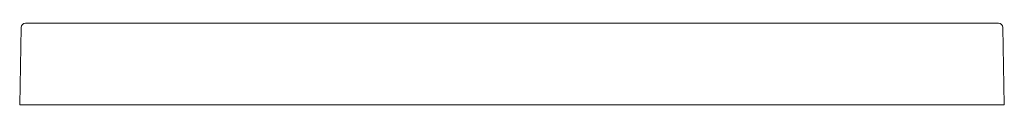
# Model space of a CAD drawing. Header units: millimetres. Extents: x 3757.584 to 3758.487, y 2455.625 to 2455.7.
import ezdxf

# ---------------------------------------------------------------- set-up
doc = ezdxf.new("R2010")
doc.units = ezdxf.units.MM
doc.layers.add('SANINDUSA', color=3, linetype='Continuous')

msp = doc.modelspace()

# ---------------------------------------------------------------- linework, layer by layer
at = {"layer": 'SANINDUSA', "linetype": 'Continuous', "lineweight": 15}
for p, q in [((3757.59843, 2455.70005), (3758.47298, 2455.70005)), ((3757.5844, 2455.62512), (3757.58564, 2455.69616)), ((3758.48578, 2455.69616), (3758.48702, 2455.62512)), ((3757.5884, 2455.62512), (3757.5844, 2455.62512)), ((3757.5884, 2455.62512), (3758.48302, 2455.62512)), ((3758.48702, 2455.62512), (3758.48302, 2455.62512))]:
    msp.add_line(p, q, dxfattribs=at)
for centre, start, end in [((3757.58964, 2455.69609), 89.49884, 178.99892), ((3758.48178, 2455.69609), 1.00108, 90.50116)]:
    msp.add_arc(centre, 0.004, start, end, dxfattribs=at)
for centre, major_axis, start_param, end_param in [((3757.59843, 2456.19998), (0.70988, -0.0001), 4.700145, 4.712486), ((3758.47298, 2456.19998), (0.70988, 0.0001), 4.712292, 4.724633)]:
    msp.add_ellipse(centre, major_axis=major_axis, ratio=0.704236, start_param=start_param, end_param=end_param, dxfattribs=at)

doc.saveas('drawing.dxf')
